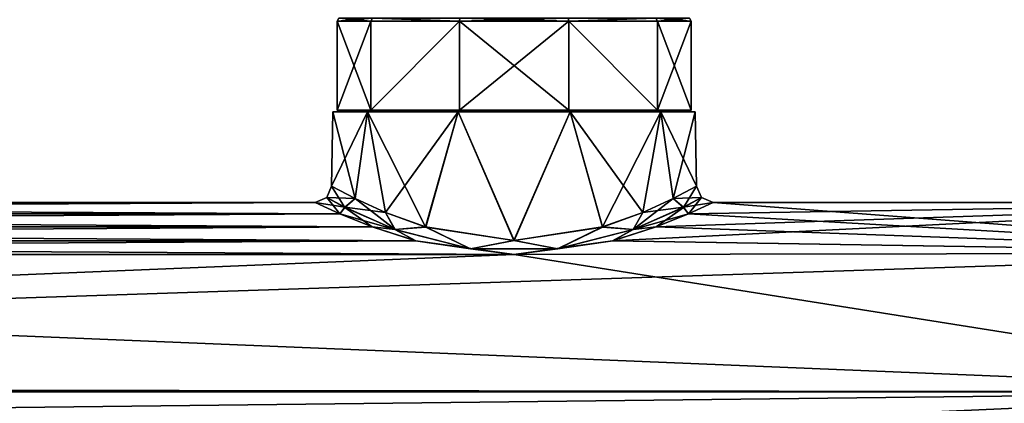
# Model space of a CAD drawing. Header units: metres. Extents: x -150 to 150, y -23 to 71.
# Tile 9 of 13: x 45 to 105, y 11 to 34. Entities that reach past the tile are written whole.
import ezdxf

# ---------------------------------------------------------------- set-up
doc = ezdxf.new("R2010")
doc.units = ezdxf.units.M
doc.layers.add('solid_26_009_130_XXX', color=7, linetype='CONTINUOUS')

msp = doc.modelspace()

# ---------------------------------------------------------------- linework, layer by layer
at = {"layer": 'solid_26_009_130_XXX'}
for points in [[(64.361397, 34.200001), (64.25, 34), (66.303009, 34, 6.318614)], [(66.393173, 34.200001, -6.253163), (66.303009, 34, -6.318614), (64.25, 34)], [(66.393173, 34.200001, -6.253163), (64.25, 34), (64.361397, 34.200001)], [(66.393173, 34.200001, 6.253163), (64.361397, 34.200001), (66.303009, 34, 6.318614)], [(66.393173, 34.200001, 6.253163), (66.303009, 34, 6.318614), (71.678032, 34, 10.223846)], [(66.393173, 34.200001, -6.253163), (71.678032, 34, -10.223846), (66.303009, 34, -6.318614)], [(66.393173, 34.200001, 6.253163), (71.678032, 34, 10.223846), (71.712593, 34.200001, 10.117937)], [(71.712593, 34.200001, -10.117937), (71.678032, 34, -10.223846), (66.393173, 34.200001, -6.253163)], [(71.712593, 34.200001, 10.117937), (71.678032, 34, 10.223846), (78.321968, 34, 10.223846)], [(78.287407, 34.200001, -10.117937), (78.321968, 34, -10.223846), (71.678032, 34, -10.223846)], [(78.287407, 34.200001, -10.117937), (71.678032, 34, -10.223846), (71.712593, 34.200001, -10.117937)], [(71.712593, 34.200001, 10.117937), (78.321968, 34, 10.223846), (78.287407, 34.200001, 10.117937)], [(78.287407, 34.200001, 10.117937), (78.321968, 34, 10.223846), (83.606827, 34.200001, 6.253163)], [(83.606827, 34.200001, -6.253163), (78.321968, 34, -10.223846), (78.287407, 34.200001, -10.117937)], [(83.606827, 34.200001, 6.253163), (78.321968, 34, 10.223846), (83.696991, 34, 6.318614)], [(83.606827, 34.200001, -6.253163), (83.696991, 34, -6.318614), (78.321968, 34, -10.223846)], [(83.606827, 34.200001, 6.253163), (83.696991, 34, 6.318614), (85.75, 34)], [(83.606827, 34.200001, 6.253163), (85.75, 34), (85.638603, 34.200001)], [(85.638603, 34.200001), (83.696991, 34, -6.318614), (83.606827, 34.200001, -6.253163)], [(85.638603, 34.200001), (85.75, 34), (83.696991, 34, -6.318614)], [(64.25, 34), (64.25, 28.6), (66.30307, 28.599998, 6.318691)], [(66.303009, 34, -6.318614), (64.25, 28.6), (64.25, 34)], [(66.30307, 28.599998, -6.318691), (64.25, 28.6), (66.303009, 34, -6.318614)], [(66.303009, 34, 6.318614), (64.25, 34), (66.30307, 28.599998, 6.318691)], [(71.678032, 34, 10.223846), (66.303009, 34, 6.318614), (66.30307, 28.599998, 6.318691)], [(66.30307, 28.599998, -6.318691), (66.303009, 34, -6.318614), (71.678032, 34, -10.223846)], [(71.678032, 34, 10.223846), (66.30307, 28.599998, 6.318691), (71.67807, 28.599998, 10.223858)], [(71.67807, 28.599998, -10.223858), (66.30307, 28.599998, -6.318691), (71.678032, 34, -10.223846)], [(71.678032, 34, 10.223846), (71.67807, 28.599998, 10.223858), (78.32193, 28.599998, 10.223858)], [(78.321968, 34, 10.223846), (71.678032, 34, 10.223846), (78.32193, 28.599998, 10.223858)], [(71.67807, 28.599998, -10.223858), (71.678032, 34, -10.223846), (78.321968, 34, -10.223846)], [(78.32193, 28.599998, -10.223858), (71.67807, 28.599998, -10.223858), (78.321968, 34, -10.223846)], [(78.321968, 34, 10.223846), (78.32193, 28.599998, 10.223858), (83.69693, 28.599998, 6.318691)], [(83.69693, 28.599998, -6.318691), (78.32193, 28.599998, -10.223858), (78.321968, 34, -10.223846)], [(83.696991, 34, 6.318614), (78.321968, 34, 10.223846), (83.69693, 28.599998, 6.318691)], [(83.69693, 28.599998, -6.318691), (78.321968, 34, -10.223846), (83.696991, 34, -6.318614)], [(83.696991, 34, 6.318614), (83.69693, 28.599998, 6.318691), (85.75, 28.6)], [(83.69693, 28.599998, -6.318691), (85.75, 34), (85.75, 28.6)], [(83.69693, 28.599998, -6.318691), (83.696991, 34, -6.318614), (85.75, 34)], [(85.75, 34), (83.696991, 34, 6.318614), (85.75, 28.6)], [(66.100952, 28.5, -6.465847), (65.348755, 23.230886, -5.466741), (63.921146, 23.982559, 0)], [(64, 28.5), (63.921146, 23.982559, 0), (65.342087, 23.234167, 5.454837)], [(66.100952, 28.5, -6.465847), (63.921146, 23.982559, 0), (64, 28.5)], [(66.101059, 28.5, 6.465994), (64, 28.5), (65.342087, 23.234167, 5.454837)], [(64.349998, 28.5), (64, 28.5), (66.101059, 28.5, 6.465994)], [(64.349998, 28.5), (66.100952, 28.5, -6.465847), (64, 28.5)], [(64.25, 28.6), (64.349998, 28.5), (66.383904, 28.5, 6.259819)], [(66.30307, 28.599998, -6.318691), (64.349998, 28.5), (64.25, 28.6)], [(66.30307, 28.599998, 6.318691), (64.25, 28.6), (66.383904, 28.5, 6.259819)], [(66.30307, 28.599998, -6.318691), (66.383904, 28.5, -6.259819), (64.349998, 28.5)], [(66.383904, 28.5, 6.259819), (64.349998, 28.5), (66.101059, 28.5, 6.465994)], [(66.383904, 28.5, -6.259819), (66.100952, 28.5, -6.465847), (64.349998, 28.5)], [(66.101059, 28.5, 6.465994), (65.342087, 23.234167, 5.454837), (67.184357, 22.388067, 7.891399)], [(66.100952, 28.5, -6.465847), (67.194572, 22.383814, -7.901608), (65.348755, 23.230886, -5.466741)], [(66.100952, 28.5, -6.465847), (71.600807, 28.5, -10.46159), (67.194572, 22.383814, -7.901608)], [(66.383904, 28.5, -6.259819), (71.600807, 28.5, -10.46159), (66.100952, 28.5, -6.465847)], [(66.101059, 28.5, 6.465994), (67.184357, 22.388067, 7.891399), (69.628922, 21.507553, 9.739176)], [(71.600998, 28.5, 10.46165), (66.101059, 28.5, 6.465994), (69.628922, 21.507553, 9.739176)], [(66.383904, 28.5, 6.259819), (66.101059, 28.5, 6.465994), (71.600998, 28.5, 10.46165)], [(66.30307, 28.599998, 6.318691), (66.383904, 28.5, 6.259819), (71.708916, 28.5, 10.128723)], [(71.67807, 28.599998, 10.223858), (66.30307, 28.599998, 6.318691), (71.708916, 28.5, 10.128723)], [(71.67807, 28.599998, -10.223858), (66.383904, 28.5, -6.259819), (66.30307, 28.599998, -6.318691)], [(71.67807, 28.599998, -10.223858), (71.708916, 28.5, -10.128723), (66.383904, 28.5, -6.259819)], [(71.708916, 28.5, 10.128723), (66.383904, 28.5, 6.259819), (71.600998, 28.5, 10.46165)], [(66.383904, 28.5, -6.259819), (71.708916, 28.5, -10.128723), (71.600807, 28.5, -10.46159)], [(71.600807, 28.5, -10.46159), (69.641312, 21.503862, -9.746076), (67.194572, 22.383814, -7.901608)], [(71.600998, 28.5, 10.46165), (69.628922, 21.507553, 9.739176), (74.992577, 20.688036, 11.136355)], [(71.600807, 28.5, -10.46159), (75.007874, 20.68804, -11.136355), (69.641312, 21.503862, -9.746076)], [(71.600807, 28.5, -10.46159), (78.399002, 28.5, -10.46165), (75.007874, 20.68804, -11.136355)], [(78.291084, 28.5, -10.128723), (78.399002, 28.5, -10.46165), (71.600807, 28.5, -10.46159)], [(71.708916, 28.5, -10.128723), (78.291084, 28.5, -10.128723), (71.600807, 28.5, -10.46159)], [(78.399193, 28.5, 10.46159), (71.600998, 28.5, 10.46165), (74.992577, 20.688036, 11.136355)], [(71.708916, 28.5, 10.128723), (71.600998, 28.5, 10.46165), (78.399193, 28.5, 10.46159)], [(71.67807, 28.599998, 10.223858), (71.708916, 28.5, 10.128723), (78.291084, 28.5, 10.128723)], [(78.32193, 28.599998, 10.223858), (71.67807, 28.599998, 10.223858), (78.291084, 28.5, 10.128723)], [(78.32193, 28.599998, -10.223858), (71.708916, 28.5, -10.128723), (71.67807, 28.599998, -10.223858)], [(78.32193, 28.599998, -10.223858), (78.291084, 28.5, -10.128723), (71.708916, 28.5, -10.128723)], [(78.291084, 28.5, 10.128723), (71.708916, 28.5, 10.128723), (78.399193, 28.5, 10.46159)], [(78.399193, 28.5, 10.46159), (74.992577, 20.688036, 11.136355), (80.358963, 21.503944, 9.745922)], [(78.399002, 28.5, -10.46165), (80.371201, 21.507591, -9.739109), (75.007874, 20.68804, -11.136355)], [(78.32193, 28.599998, 10.223858), (78.291084, 28.5, 10.128723), (83.616096, 28.5, 6.259819)], [(83.69693, 28.599998, -6.318691), (83.616096, 28.5, -6.259819), (78.291084, 28.5, -10.128723)], [(83.69693, 28.599998, -6.318691), (78.291084, 28.5, -10.128723), (78.32193, 28.599998, -10.223858)], [(83.616096, 28.5, 6.259819), (78.291084, 28.5, 10.128723), (78.399193, 28.5, 10.46159)], [(78.291084, 28.5, -10.128723), (83.616096, 28.5, -6.259819), (78.399002, 28.5, -10.46165)], [(83.69693, 28.599998, 6.318691), (78.32193, 28.599998, 10.223858), (83.616096, 28.5, 6.259819)], [(78.399002, 28.5, -10.46165), (83.898941, 28.5, -6.465994), (80.371201, 21.507591, -9.739109)], [(83.616096, 28.5, -6.259819), (83.898941, 28.5, -6.465994), (78.399002, 28.5, -10.46165)], [(78.399193, 28.5, 10.46159), (80.358963, 21.503944, 9.745922), (82.805573, 22.383875, 7.901463)], [(83.899048, 28.5, 6.465847), (78.399193, 28.5, 10.46159), (82.805573, 22.383875, 7.901463)], [(83.616096, 28.5, 6.259819), (78.399193, 28.5, 10.46159), (83.899048, 28.5, 6.465847)], [(83.898941, 28.5, -6.465994), (82.815826, 22.388147, -7.891212), (80.371201, 21.507591, -9.739109)], [(83.899048, 28.5, 6.465847), (82.805573, 22.383875, 7.901463), (84.651299, 23.230909, 5.466658)], [(83.898941, 28.5, -6.465994), (84.658005, 23.234211, -5.454682), (82.815826, 22.388147, -7.891212)], [(85.75, 28.6), (85.650002, 28.5), (83.616096, 28.5, -6.259819)], [(83.69693, 28.599998, -6.318691), (85.75, 28.6), (83.616096, 28.5, -6.259819)], [(83.69693, 28.599998, 6.318691), (83.616096, 28.5, 6.259819), (85.650002, 28.5)], [(85.650002, 28.5), (83.616096, 28.5, 6.259819), (83.899048, 28.5, 6.465847)], [(83.616096, 28.5, -6.259819), (85.650002, 28.5), (83.898941, 28.5, -6.465994)], [(85.75, 28.6), (83.69693, 28.599998, 6.318691), (85.650002, 28.5)], [(83.898941, 28.5, -6.465994), (86, 28.5), (84.658005, 23.234211, -5.454682)], [(85.650002, 28.5), (86, 28.5), (83.898941, 28.5, -6.465994)], [(83.899048, 28.5, 6.465847), (84.651299, 23.230909, 5.466658), (86.07885, 23.982559)], [(86, 28.5), (83.899048, 28.5, 6.465847), (86.07885, 23.982559)], [(85.650002, 28.5), (83.899048, 28.5, 6.465847), (86, 28.5)], [(86, 28.5), (86.07885, 23.982559), (84.658005, 23.234211, -5.454682)], [(63.921146, 23.982559, 0), (65.348755, 23.230886, -5.466741), (63.622143, 23.286682, 0)], [(64.72187, 22.698843, 4.906021), (63.921146, 23.982559, 0), (63.622143, 23.286682, 0)], [(65.342087, 23.234167, 5.454837), (63.921146, 23.982559, 0), (64.72187, 22.698843, 4.906021)], [(84.651299, 23.230909, 5.466658), (86.377861, 23.286682, 0), (86.07885, 23.982559)], [(84.658005, 23.234211, -5.454682), (86.07885, 23.982559), (85.278137, 22.698849, -4.905993)], [(86.07885, 23.982559), (86.377861, 23.286682, 0), (85.278137, 22.698849, -4.905993)], [(62.921299, 23), (-62.921299, 23), (-64.422195, 22.303703, 5.616481)], [(64.419624, 22.305586, 5.608996), (62.921299, 23), (-64.422195, 22.303703, 5.616481)], [(-64.419693, 22.305567, -5.609073), (-62.921299, 23), (64.422638, 22.303553, -5.617074)], [(64.422638, 22.303553, -5.617074), (-62.921299, 23), (62.921299, 23)], [(63.622143, 23.286682, 0), (62.921299, 23), (64.419624, 22.305586, 5.608996)], [(63.622143, 23.286682, 0), (64.719009, 22.70031, -4.899975), (62.921299, 23)], [(64.719009, 22.70031, -4.899975), (64.422638, 22.303553, -5.617074), (62.921299, 23)], [(64.72187, 22.698843, 4.906021), (63.622143, 23.286682, 0), (64.419624, 22.305586, 5.608996)], [(65.348755, 23.230886, -5.466741), (64.719009, 22.70031, -4.899975), (63.622143, 23.286682, 0)], [(65.348755, 23.230886, -5.466741), (67.194572, 22.383814, -7.901608), (64.719009, 22.70031, -4.899975)], [(65.342087, 23.234167, 5.454837), (64.72187, 22.698843, 4.906021), (67.776619, 21.350769, 8.836388)], [(67.184357, 22.388067, 7.891399), (65.342087, 23.234167, 5.454837), (67.776619, 21.350769, 8.836388)], [(127.5, 23), (83.619415, 21.510267, 8.142999), (80.973885, 20.65926, 10.109155)], [(127.5, 19.918585, 11.5), (127.5, 23), (80.973885, 20.65926, 10.109155)], [(84.658005, 23.234211, -5.454682), (85.278137, 22.698849, -4.905993), (82.223434, 21.350788, -8.836346)], [(82.815826, 22.388147, -7.891212), (84.658005, 23.234211, -5.454682), (82.223434, 21.350788, -8.836346)], [(84.651299, 23.230909, 5.466658), (82.805573, 22.383875, 7.901463), (85.281013, 22.700325, 4.899914)], [(127.5, 23), (85.577805, 22.303703, 5.616481), (83.619415, 21.510267, 8.142999)], [(84.651299, 23.230909, 5.466658), (85.281013, 22.700325, 4.899914), (86.377861, 23.286682, 0)], [(85.278137, 22.698849, -4.905993), (86.377861, 23.286682, 0), (85.580307, 22.305567, -5.609073)], [(85.281013, 22.700325, 4.899914), (87.078697, 23), (86.377861, 23.286682, 0)], [(85.281013, 22.700325, 4.899914), (85.577805, 22.303703, 5.616481), (87.078697, 23)], [(127.5, 23), (87.078697, 23), (85.577805, 22.303703, 5.616481)], [(86.377861, 23.286682, 0), (87.078697, 23), (85.580307, 22.305567, -5.609073)], [(85.580307, 22.305567, -5.609073), (87.078697, 23), (127.5, 19.918585, -11.5)], [(127.5, 19.918585, -11.5), (87.078697, 23), (127.5, 23)], [(66.373909, 21.511745, 8.139091), (-64.422195, 22.303703, 5.616481), (-66.380585, 21.510267, 8.142999)], [(-66.373749, 21.51177, -8.139026), (-64.419693, 22.305567, -5.609073), (64.422638, 22.303553, -5.617074)], [(-66.373749, 21.51177, -8.139026), (64.422638, 22.303553, -5.617074), (66.380501, 21.510153, -8.143301)], [(66.373909, 21.511745, 8.139091), (64.419624, 22.305586, 5.608996), (-64.422195, 22.303703, 5.616481)], [(64.72187, 22.698843, 4.906021), (64.419624, 22.305586, 5.608996), (66.373909, 21.511745, 8.139091)], [(64.719009, 22.70031, -4.899975), (67.767197, 21.354242, -8.828622), (64.422638, 22.303553, -5.617074)], [(67.767197, 21.354242, -8.828622), (66.380501, 21.510153, -8.143301), (64.422638, 22.303553, -5.617074)], [(67.194572, 22.383814, -7.901608), (67.767197, 21.354242, -8.828622), (64.719009, 22.70031, -4.899975)], [(67.776619, 21.350769, 8.836388), (64.72187, 22.698843, 4.906021), (66.373909, 21.511745, 8.139091)], [(69.628922, 21.507553, 9.739176), (67.184357, 22.388067, 7.891399), (67.776619, 21.350769, 8.836388)], [(67.194572, 22.383814, -7.901608), (69.641312, 21.503862, -9.746076), (67.767197, 21.354242, -8.828622)], [(82.805573, 22.383875, 7.901463), (80.358963, 21.503944, 9.745922), (82.232887, 21.354273, 8.828549)], [(80.371201, 21.507591, -9.739109), (82.815826, 22.388147, -7.891212), (82.223434, 21.350788, -8.836346)], [(82.223434, 21.350788, -8.836346), (85.278137, 22.698849, -4.905993), (83.626251, 21.51177, -8.139026)], [(85.281013, 22.700325, 4.899914), (82.232887, 21.354273, 8.828549), (85.577805, 22.303703, 5.616481)], [(82.805573, 22.383875, 7.901463), (82.232887, 21.354273, 8.828549), (85.281013, 22.700325, 4.899914)], [(82.232887, 21.354273, 8.828549), (83.619415, 21.510267, 8.142999), (85.577805, 22.303703, 5.616481)], [(85.278137, 22.698849, -4.905993), (85.580307, 22.305567, -5.609073), (83.626251, 21.51177, -8.139026)], [(83.626251, 21.51177, -8.139026), (85.580307, 22.305567, -5.609073), (127.5, 19.918585, -11.5)], [(69.007988, 20.664591, 10.098251), (-66.380585, 21.510267, 8.142999), (-69.026115, 20.65926, 10.109155)], [(-69.008148, 20.664602, -10.098229), (-66.373749, 21.51177, -8.139026), (66.380501, 21.510153, -8.143301)], [(-69.008148, 20.664602, -10.098229), (66.380501, 21.510153, -8.143301), (69.026016, 20.659424, -10.108819)], [(69.007988, 20.664591, 10.098251), (66.373909, 21.511745, 8.139091), (-66.380585, 21.510267, 8.142999)], [(67.776619, 21.350769, 8.836388), (66.373909, 21.511745, 8.139091), (69.007988, 20.664591, 10.098251)], [(67.767197, 21.354242, -8.828622), (69.026016, 20.659424, -10.108819), (66.380501, 21.510153, -8.143301)], [(69.641312, 21.503862, -9.746076), (72.345421, 20.178335, -11.119841), (67.767197, 21.354242, -8.828622)], [(67.767197, 21.354242, -8.828622), (72.345421, 20.178335, -11.119841), (69.026016, 20.659424, -10.108819)], [(69.628922, 21.507553, 9.739176), (67.776619, 21.350769, 8.836388), (72.358307, 20.17647, 11.122991)], [(72.358307, 20.17647, 11.122991), (67.776619, 21.350769, 8.836388), (69.007988, 20.664591, 10.098251)], [(74.992577, 20.688036, 11.136355), (69.628922, 21.507553, 9.739176), (72.358307, 20.17647, 11.122991)], [(69.641312, 21.503862, -9.746076), (75.007874, 20.68804, -11.136355), (72.345421, 20.178335, -11.119841)], [(80.358963, 21.503944, 9.745922), (74.992577, 20.688036, 11.136355), (77.654724, 20.178345, 11.119815)], [(75.007874, 20.68804, -11.136355), (80.371201, 21.507591, -9.739109), (77.6418, 20.176491, -11.12296)], [(80.371201, 21.507591, -9.739109), (82.223434, 21.350788, -8.836346), (77.6418, 20.176491, -11.12296)], [(77.6418, 20.176491, -11.12296), (82.223434, 21.350788, -8.836346), (80.991852, 20.664602, -10.098229)], [(80.358963, 21.503944, 9.745922), (77.654724, 20.178345, 11.119815), (82.232887, 21.354273, 8.828549)], [(82.232887, 21.354273, 8.828549), (77.654724, 20.178345, 11.119815), (80.973885, 20.65926, 10.109155)], [(82.232887, 21.354273, 8.828549), (80.973885, 20.65926, 10.109155), (83.619415, 21.510267, 8.142999)], [(80.991852, 20.664602, -10.098229), (83.626251, 21.51177, -8.139026), (127.5, 19.918585, -11.5)], [(82.223434, 21.350788, -8.836346), (83.626251, 21.51177, -8.139026), (80.991852, 20.664602, -10.098229)], [(69.007988, 20.664591, 10.098251), (-69.026115, 20.65926, 10.109155), (-75.009285, 19.842169, 11.631351)], [(74.990715, 19.842169, 11.631351), (69.007988, 20.664591, 10.098251), (-75.009285, 19.842169, 11.631351)], [(-74.990974, 19.842237, -11.631233), (-69.008148, 20.664602, -10.098229), (75.009026, 19.842237, -11.631233)], [(-69.008148, 20.664602, -10.098229), (69.026016, 20.659424, -10.108819), (75.009026, 19.842237, -11.631233)], [(72.358307, 20.17647, 11.122991), (69.007988, 20.664591, 10.098251), (74.990715, 19.842169, 11.631351)], [(72.345421, 20.178335, -11.119841), (75.009026, 19.842237, -11.631233), (69.026016, 20.659424, -10.108819)], [(75.007874, 20.68804, -11.136355), (77.6418, 20.176491, -11.12296), (72.345421, 20.178335, -11.119841)], [(74.992577, 20.688036, 11.136355), (72.358307, 20.17647, 11.122991), (77.654724, 20.178345, 11.119815)], [(127.5, 19.918585, 11.5), (80.973885, 20.65926, 10.109155), (74.990715, 19.842169, 11.631351)], [(77.654724, 20.178345, 11.119815), (74.990715, 19.842169, 11.631351), (80.973885, 20.65926, 10.109155)], [(75.009026, 19.842237, -11.631233), (80.991852, 20.664602, -10.098229), (127.5, 19.918585, -11.5)], [(77.6418, 20.176491, -11.12296), (80.991852, 20.664602, -10.098229), (75.009026, 19.842237, -11.631233)], [(127.5, 19.918585, 11.5), (74.990715, 19.842169, 11.631351), (-127.5, 11.5, 19.918585)], [(127.5, 11.5, 19.918585), (127.5, 19.918585, 11.5), (-127.5, 11.5, 19.918585)], [(74.990715, 19.842169, 11.631351), (-75.009285, 19.842169, 11.631351), (-127.5, 11.5, 19.918585)], [(-74.990974, 19.842237, -11.631233), (75.009026, 19.842237, -11.631233), (127.5, 11.5, -19.918585)], [(0.009334, 11.622487, -19.847363), (-74.990974, 19.842237, -11.631233), (127.5, 11.5, -19.918585)], [(72.345421, 20.178335, -11.119841), (77.6418, 20.176491, -11.12296), (75.009026, 19.842237, -11.631233)], [(77.654724, 20.178345, 11.119815), (72.358307, 20.17647, 11.122991), (74.990715, 19.842169, 11.631351)], [(75.009026, 19.842237, -11.631233), (127.5, 19.918585, -11.5), (127.5, 11.5, -19.918585)], [(127.5, 11.5, 19.918585), (-127.5, 11.5, 19.918585), (-127.5, 0, 23)], [(127.5, 0, 23), (127.5, 11.5, 19.918585), (-127.5, 0, 23)], [(5.993629, 10.08392, -20.671589), (0.009334, 11.622487, -19.847363), (127.5, 11.5, -19.918585)], [(5.993629, 10.08392, -20.671589), (127.5, 11.5, -19.918585), (127.5, 0, -23)]]:
    msp.add_3dface(points, dxfattribs=at)

doc.saveas('drawing.dxf')
